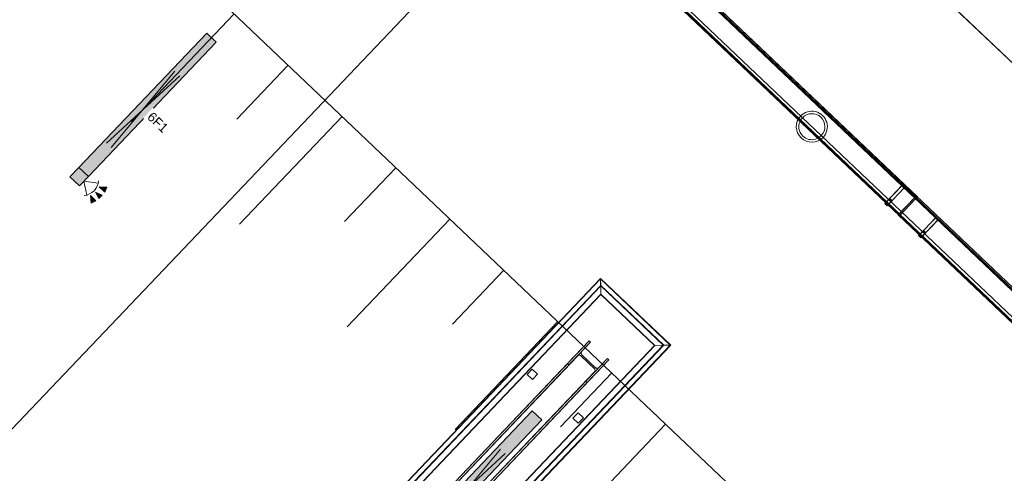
# Model space of a CAD drawing. Header units: metres. Extents: x 32343132.4 to 32343183.8, y 5699224 to 5699274.6.
# Tile 34 of 64: x 32343166.1 to 32343174.1, y 5699232.7 to 5699236.4. Entities that reach past the tile are written whole.
import ezdxf

# ---------------------------------------------------------------- set-up
doc = ezdxf.new("R2010")
doc.units = ezdxf.units.M
for name, color, linetype, lineweight in [('0-1', 7, 'Continuous', 5), ('A-ANNO-NOTE-1', 7, 'Continuous', 5), ('A-ANNO-NOTE-3', 7, 'Continuous', 9), ('A-DETL-GENF', 7, 'Continuous', 18), ('A-DETL-GENF-2', 7, 'Continuous', 50), ('E-LITE-EQPM', 7, 'Continuous', 50), ('E-LITE-EQPM-IDEN', 7, 'Continuous', 9), ('G-ANNO-SYMB-1', 7, 'Continuous', 9)]:
    doc.layers.add(name, color=color, linetype=linetype, lineweight=lineweight)
for name, color, linetype, lineweight, true_color in [('A-DETL-1', 254, 'Continuous', 18, 0xbebebe), ('A-DETL-GENF-3', 2, 'Continuous', 50, 0xffff00), ('A-FLOR-HRAL-1', 7, 'Continuous', 5, 0xcccccc), ('A-GENM-1', 7, 'Continuous', 5, 0xcccccc), ('A-MASS-1', 7, 'Continuous', 5, 0xcccccc), ('S-COLS-2', 7, 'Continuous', 5, 0xcccccc)]:
    doc.layers.add(name, color=color, linetype=linetype, lineweight=lineweight, true_color=true_color)
doc.styles.add('Arial', font='arial.ttf', dxfattribs={"height": 0.075})

# ---------------------------------------------------------------- blocks, each defined once
blk = doc.blocks.new('Aushub - Aushub-3443405-TGA_190_LP5_GR_EG-TGA-01_G_')
at = {"layer": 'A-MASS-1'}
for p, q in [((89.2633, -13.651), (90.0905, -12.7816)), ((90.1116, -13.6299), (90.5252, -13.1952)), ((90.1327, -14.4782), (90.9599, -13.6088)), ((90.981, -14.457), (91.3946, -14.0223)), ((91.0021, -15.3053), (91.8292, -14.4359)), ((91.8504, -15.2842), (92.2639, -14.8495)), ((91.8715, -16.1324), (92.6986, -15.263)), ((92.7198, -16.1113), (93.1333, -15.6766)), ((92.7409, -16.9596), (93.568, -16.0902))]:
    blk.add_line(p, q, dxfattribs=at)
blk = doc.blocks.new('HE-B-Stütze - 3883452-TGA_190_LP5_GR_EG-TGA-01_G_')
at = {"layer": 'S-COLS-2'}
for p, q in [((91.1206, -17.3425), (92.9505, -15.4191)), ((91.1322, -17.3535), (92.9621, -15.4301)), ((92.9505, -15.4191), (92.776, -15.6024)), ((92.8929, -15.5028), (92.9621, -15.4301)), ((92.9621, -15.4301), (92.9505, -15.4191)), ((92.8568, -15.5408), (91.0205, -17.4709)), ((92.7876, -15.6135), (92.8568, -15.5408)), ((92.8841, -15.5382), (92.9943, -15.6429)), ((93.0018, -15.635), (92.8917, -15.5302)), ((90.9355, -17.5371), (92.776, -15.6024)), ((90.9471, -17.5481), (92.7876, -15.6135)), ((91.2684, -17.4831), (93.0983, -15.5597)), ((91.28, -17.4941), (93.1099, -15.5707)), ((92.776, -15.6024), (92.7876, -15.6135)), ((92.9354, -15.7541), (93.1099, -15.5707)), ((93.0983, -15.5597), (93.0291, -15.6324)), ((93.1099, -15.5707), (93.0983, -15.5597)), ((91.1567, -17.6005), (92.993, -15.6703)), ((92.993, -15.6703), (92.9238, -15.7431)), ((91.0833, -17.6777), (92.9238, -15.7431)), ((91.0949, -17.6887), (92.9354, -15.7541)), ((92.9238, -15.7431), (92.9354, -15.7541)), ((90.9355, -17.5371), (91.1206, -17.3425)), ((91.1322, -17.3535), (91.0588, -17.4307)), ((91.1206, -17.3425), (91.1322, -17.3535)), ((91.0205, -17.4709), (90.9471, -17.5481)), ((91.1588, -17.5722), (91.0487, -17.4674)), ((91.0567, -17.459), (91.1668, -17.5638)), ((91.28, -17.4941), (91.0949, -17.6887)), ((91.195, -17.5603), (91.2684, -17.4831)), ((91.2684, -17.4831), (91.28, -17.4941)), ((90.9471, -17.5481), (90.9355, -17.5371)), ((91.0833, -17.6777), (91.1567, -17.6005)), ((91.0949, -17.6887), (91.0833, -17.6777))]:
    blk.add_line(p, q, dxfattribs=at)
at = {"layer": 'S-COLS-2', "flags": 128}
for points in [[(92.8568, -15.5408), (92.8603, -15.5377), (92.8643, -15.5355), (92.8686, -15.5341), (92.8729, -15.5337), (92.8771, -15.5343), (92.8809, -15.5358), (92.8841, -15.5382)], [(92.8917, -15.5302), (92.8891, -15.5271), (92.8874, -15.5234), (92.8866, -15.5192), (92.8868, -15.5149), (92.888, -15.5106), (92.89, -15.5065), (92.8929, -15.5028)], [(92.9943, -15.6429), (92.9968, -15.6461), (92.9985, -15.6498), (92.9993, -15.6539), (92.9991, -15.6583), (92.9979, -15.6626), (92.9959, -15.6667), (92.993, -15.6703)], [(93.0291, -15.6324), (93.0256, -15.6354), (93.0216, -15.6377), (93.0174, -15.6391), (93.013, -15.6395), (93.0089, -15.6389), (93.005, -15.6374), (93.0018, -15.635)], [(91.0588, -17.4307), (91.0557, -17.4345), (91.0535, -17.4388), (91.0522, -17.4433), (91.0518, -17.4478), (91.0525, -17.452), (91.0542, -17.4558), (91.0567, -17.459)], [(91.0487, -17.4674), (91.0454, -17.465), (91.0415, -17.4636), (91.0372, -17.4631), (91.0328, -17.4637), (91.0284, -17.4652), (91.0242, -17.4677), (91.0205, -17.4709)], [(91.1567, -17.6005), (91.1597, -17.5967), (91.162, -17.5924), (91.1633, -17.5879), (91.1636, -17.5834), (91.163, -17.5791), (91.1613, -17.5753), (91.1588, -17.5722)], [(91.1668, -17.5638), (91.1701, -17.5661), (91.174, -17.5676), (91.1782, -17.568), (91.1827, -17.5675), (91.1871, -17.5659), (91.1913, -17.5635), (91.195, -17.5603)]]:
    blk.add_lwpolyline(points, dxfattribs=at)
blk = doc.blocks.new('construction-roof-accessories--rheinzink-rzk010046 - construction-roof-accessories--rheinzink-rzk010046-3213829-TGA_190_LP5_GR_EG-TGA-01_G_')
at = {"layer": 'A-GENM-1'}
for p, q in [((1.493, 0.1143), (-1.507, 0.1143)), ((-1.507, 0.1143), (-1.507, -0.0751)), ((1.493, 0.1133), (-1.507, 0.1133)), ((-1.507, -0.0741), (-1.507, 0.1133)), ((-1.507, 0.111), (-1.507, 0.1077)), ((-1.507, 0.111), (1.493, 0.111)), ((-1.507, 0.1085), (-1.507, 0.1101)), ((-1.507, 0.1101), (1.493, 0.1101)), ((-1.507, 0.1085), (-1.507, 0.1027)), ((-1.507, 0.1019), (-1.507, 0.1077)), ((-1.507, 0.1027), (-1.507, 0.1019)), ((-1.507, 0.1027), (1.493, 0.1027)), ((-1.507, 0.1019), (1.493, 0.1019)), ((1.493, -0.0751), (1.493, 0.1143)), ((1.493, 0.1133), (1.493, -0.0741)), ((1.493, 0.1077), (1.493, 0.111)), ((1.493, 0.1101), (1.493, 0.1085)), ((1.493, 0.1027), (1.493, 0.1085)), ((1.493, 0.1077), (1.493, 0.1019)), ((1.493, 0.1019), (1.493, 0.1027)), ((-1.507, -0.0741), (1.493, -0.0741)), ((-1.507, -0.0742), (-1.507, -0.0741)), ((-1.507, -0.0741), (1.493, -0.0741)), ((-1.507, -0.0741), (1.493, -0.0741)), ((-1.507, -0.0742), (-1.507, -0.0969)), ((-1.507, -0.0751), (1.493, -0.0751)), ((-1.507, -0.096), (-1.507, -0.0751)), ((1.493, -0.0751), (-1.507, -0.0751)), ((-1.507, -0.0751), (1.493, -0.0751)), ((1.493, -0.0741), (1.493, -0.0742)), ((1.493, -0.0969), (1.493, -0.0742)), ((1.493, -0.0751), (1.493, -0.096)), ((1.493, -0.0809), (-1.507, -0.0809)), ((-1.507, -0.0809), (-1.507, -0.0826)), ((-1.507, -0.084), (-1.507, -0.081)), ((-1.507, -0.081), (1.493, -0.081)), ((1.493, -0.0818), (-1.507, -0.0818)), ((-1.507, -0.0829), (-1.507, -0.0818)), ((-1.507, -0.0819), (-1.507, -0.0848)), ((-1.507, -0.0819), (1.493, -0.0819)), ((-1.507, -0.0848), (-1.507, -0.084)), ((-1.507, -0.084), (1.493, -0.084)), ((-1.507, -0.0848), (1.493, -0.0848)), ((-1.507, -0.096), (1.493, -0.096)), ((-1.507, -0.0969), (1.493, -0.0969)), ((1.493, -0.0826), (1.493, -0.0809)), ((1.493, -0.081), (1.493, -0.084)), ((1.493, -0.0818), (1.493, -0.0829)), ((1.493, -0.0848), (1.493, -0.0819)), ((1.493, -0.084), (1.493, -0.0848))]:
    blk.add_line(p, q, dxfattribs=at)
blk = doc.blocks.new('construction-roof-accessories--rheinzink-rzk010047 - construction-roof-accessories--rheinzink-rzk010047-3217442-TGA_190_LP5_GR_EG-TGA-01_G_')
at = {"layer": 'A-GENM-1'}
for p, q in [((-0.0129, 0.0759), (-0.0129, 0.0826)), ((-0.0129, 0.0826), (-0.0129, -0.1245)), ((-0.0129, 0.0826), (0.0129, 0.0826)), ((-0.0129, 0.0826), (0.0129, 0.0826)), ((-0.0125, 0.0822), (-0.0125, 0.0322)), ((-0.0125, 0.0322), (-0.0125, 0.0822)), ((-0.0125, 0.0822), (-0.0125, 0.0763)), ((-0.0125, 0.0263), (-0.0125, 0.0822)), ((0.0125, 0.0822), (-0.0125, 0.0822)), ((-0.0125, 0.0822), (0.0125, 0.0822)), ((-0.0125, 0.0822), (0.0125, 0.0822)), ((-0.0125, 0.0822), (0.0125, 0.0822)), ((0, 0.0826), (-0.0045, 0.0826)), ((-0.0033, 0.0826), (-0.0033, 0.0746)), ((-0.0033, 0.0826), (0, 0.0826)), ((0, 0.0826), (0.0033, 0.0826)), ((0.0045, 0.0826), (0, 0.0826)), ((0.0033, 0.0746), (0.0033, 0.0826)), ((0.0125, 0.0822), (0.0125, 0.0263)), ((0.0125, 0.0763), (0.0125, 0.0822)), ((0.0125, 0.0822), (0.0125, 0.0322)), ((0.0125, 0.0322), (0.0125, 0.0822)), ((0.0129, -0.1245), (0.0129, 0.0826)), ((0.0129, 0.0826), (0.0129, 0.0759)), ((0.0129, 0.0759), (-0.0129, 0.0759)), ((-0.0129, -0.1161), (-0.0129, 0.0759)), ((0.0129, 0.0759), (-0.0129, 0.0759)), ((-0.0125, 0.0763), (-0.0125, 0.0263)), ((0.0125, 0.0763), (-0.0125, 0.0763)), ((-0.0125, 0.0763), (0.0125, 0.0763)), ((-0.0125, 0.0322), (0.0125, 0.0322)), ((-0.0125, 0.0322), (0.0125, 0.0322)), ((-0.0125, 0.0263), (0.0125, 0.0263)), ((-0.0125, 0.0263), (0.0125, 0.0263)), ((-0.0105, 0.0749), (-0.0105, 0.0759)), ((-0.0105, 0.0759), (-0.0105, 0.0757)), ((-0.0105, 0.0759), (0.0105, 0.0759)), ((-0.0105, 0.0759), (0.0105, 0.0759)), ((0.0105, 0.0759), (-0.0105, 0.0759)), ((0.0105, 0.0759), (-0.0105, 0.0759)), ((-0.0105, 0.0749), (-0.0105, 0.0759)), ((-0.0105, 0.0759), (-0.0105, 0.0749)), ((-0.0105, 0.0757), (-0.0105, 0.0754)), ((-0.0105, 0.0757), (0.0105, 0.0757)), ((-0.0105, 0.0754), (-0.0105, 0.0744)), ((-0.0105, 0.0754), (0.0105, 0.0754)), ((-0.0105, 0.0754), (0.0105, 0.0754)), ((-0.0105, 0.0752), (-0.0105, 0.0754)), ((-0.0105, 0.0754), (-0.0105, 0.0744)), ((-0.0105, 0.0742), (-0.0105, 0.0752)), ((-0.0105, 0.0744), (-0.0105, 0.0749)), ((-0.0105, 0.0749), (0.0105, 0.0749)), ((-0.0105, 0.0749), (0.0105, 0.0749)), ((-0.0105, 0.0749), (0.0105, 0.0749)), ((-0.0105, 0.0749), (0.0105, 0.0749)), ((0.0105, 0.0744), (-0.0105, 0.0744)), ((-0.0105, 0.0744), (-0.0105, 0.0742)), ((0.0105, 0.0744), (-0.0105, 0.0744)), ((0, 0.0746), (-0.0045, 0.0746)), ((0, 0.0746), (-0.0033, 0.0746)), ((0.0033, 0.0746), (0, 0.0746)), ((0.0045, 0.0746), (0, 0.0746)), ((0.0105, 0.0757), (0.0105, 0.0759)), ((0.0105, 0.0759), (0.0105, 0.0749)), ((0.0105, 0.0759), (0.0105, 0.0749)), ((0.0105, 0.0759), (0.0105, 0.0749)), ((0.0105, 0.0754), (0.0105, 0.0757)), ((0.0105, 0.0744), (0.0105, 0.0754)), ((0.0105, 0.0754), (0.0105, 0.0752)), ((0.0105, 0.0744), (0.0105, 0.0754)), ((0.0105, 0.0742), (0.0105, 0.0752)), ((0.0105, 0.0749), (0.0105, 0.0744)), ((0.0105, 0.0742), (0.0105, 0.0744)), ((0.0125, 0.0263), (0.0125, 0.0763)), ((0.0129, 0.0759), (0.0129, -0.1161)), ((-0.0129, -0.1245), (-0.0129, -0.1161)), ((-0.0129, -0.1161), (0.0129, -0.1161)), ((-0.0129, -0.1245), (0.0129, -0.1245)), ((0.0129, -0.1161), (0.0129, -0.1245))]:
    blk.add_line(p, q, dxfattribs=at)
at = {"layer": 'A-GENM-1', "flags": 128}
for points in [[(-0.0045, 0.0826), (-0.0043, 0.0828), (-0.0041, 0.083), (-0.0039, 0.0831), (-0.0037, 0.0833), (-0.0035, 0.0834), (-0.0032, 0.0836), (-0.003, 0.0837), (-0.0028, 0.0838), (-0.0025, 0.0839), (-0.0023, 0.084), (-0.002, 0.0841), (-0.0018, 0.0842), (-0.0015, 0.0843), (-0.0012, 0.0843), (-0.001, 0.0844), (-0.0007, 0.0844), (-0.0005, 0.0845), (-0.0002, 0.0845), (0, 0.0845)], [(0, 0.0845), (0.0003, 0.0845), (0.0005, 0.0845), (0.0008, 0.0844), (0.0011, 0.0844), (0.0013, 0.0843), (0.0016, 0.0843), (0.0018, 0.0842), (0.0021, 0.0841), (0.0023, 0.084), (0.0026, 0.0839), (0.0028, 0.0838), (0.0031, 0.0837), (0.0033, 0.0835), (0.0035, 0.0834), (0.0038, 0.0833), (0.004, 0.0831), (0.0042, 0.0829), (0.0044, 0.0827), (0.0045, 0.0826)], [(-0.004, 0.074), (-0.004, 0.074), (-0.004, 0.074), (-0.0041, 0.074), (-0.0041, 0.074), (-0.0041, 0.074), (-0.0041, 0.074), (-0.0041, 0.074), (-0.0042, 0.074), (-0.0042, 0.074), (-0.0042, 0.074), (-0.0042, 0.074), (-0.0042, 0.074), (-0.0043, 0.074), (-0.0043, 0.074), (-0.0043, 0.074), (-0.0043, 0.0741), (-0.0043, 0.0741), (-0.0043, 0.0741), (-0.0044, 0.0741), (-0.0044, 0.0741), (-0.0044, 0.0741), (-0.0044, 0.0741), (-0.0044, 0.0742), (-0.0044, 0.0742), (-0.0044, 0.0742), (-0.0044, 0.0742), (-0.0045, 0.0742), (-0.0045, 0.0743), (-0.0045, 0.0743), (-0.0045, 0.0743), (-0.0045, 0.0743), (-0.0045, 0.0743), (-0.0045, 0.0744), (-0.0045, 0.0744), (-0.0045, 0.0744), (-0.0045, 0.0744), (-0.0045, 0.0744), (-0.0045, 0.0745), (-0.0045, 0.0745), (-0.0045, 0.0745), (-0.0045, 0.0745), (-0.0045, 0.0745), (-0.0045, 0.0746), (-0.0045, 0.0746)], [(0, 0.074), (-0.0002, 0.074), (-0.0003, 0.074), (-0.0005, 0.074), (-0.0006, 0.074), (-0.0008, 0.074), (-0.0009, 0.074), (-0.0011, 0.074), (-0.0013, 0.074), (-0.0014, 0.074), (-0.0016, 0.074), (-0.0017, 0.074), (-0.0018, 0.074), (-0.002, 0.074), (-0.0021, 0.074), (-0.0023, 0.074), (-0.0024, 0.074), (-0.0025, 0.074), (-0.0026, 0.074), (-0.0027, 0.074), (-0.0029, 0.074), (-0.003, 0.074), (-0.0031, 0.074), (-0.0032, 0.074), (-0.0033, 0.074), (-0.0034, 0.074), (-0.0034, 0.074), (-0.0035, 0.074), (-0.0036, 0.074), (-0.0037, 0.074), (-0.0037, 0.074), (-0.0038, 0.074), (-0.0038, 0.074), (-0.0039, 0.074), (-0.0039, 0.074), (-0.0039, 0.074), (-0.004, 0.074), (-0.004, 0.074), (-0.004, 0.074), (-0.004, 0.074)], [(-0.004, 0.074), (-0.004, 0.074), (-0.004, 0.074), (-0.004, 0.074), (-0.0039, 0.074), (-0.0039, 0.074), (-0.0039, 0.074), (-0.0038, 0.074), (-0.0038, 0.074), (-0.0037, 0.074), (-0.0037, 0.074), (-0.0036, 0.074), (-0.0035, 0.074), (-0.0035, 0.074), (-0.0034, 0.074), (-0.0033, 0.074), (-0.0032, 0.074), (-0.0031, 0.074), (-0.003, 0.074), (-0.0029, 0.074), (-0.0028, 0.074), (-0.0027, 0.074), (-0.0025, 0.074), (-0.0024, 0.074), (-0.0023, 0.074), (-0.0022, 0.074), (-0.002, 0.074), (-0.0019, 0.074), (-0.0017, 0.074), (-0.0016, 0.074), (-0.0014, 0.074), (-0.0013, 0.074), (-0.0011, 0.074), (-0.001, 0.074), (-0.0008, 0.074), (-0.0007, 0.074), (-0.0005, 0.074), (-0.0004, 0.074), (-0.0002, 0.074), (0, 0.074), (0, 0.074)], [(0, 0.074), (0.0002, 0.074), (0.0003, 0.074), (0.0005, 0.074), (0.0006, 0.074), (0.0008, 0.074), (0.0009, 0.074), (0.0011, 0.074), (0.0013, 0.074), (0.0014, 0.074), (0.0016, 0.074), (0.0017, 0.074), (0.0018, 0.074), (0.002, 0.074), (0.0021, 0.074), (0.0023, 0.074), (0.0024, 0.074), (0.0025, 0.074), (0.0026, 0.074), (0.0027, 0.074), (0.0029, 0.074), (0.003, 0.074), (0.0031, 0.074), (0.0032, 0.074), (0.0033, 0.074), (0.0034, 0.074), (0.0034, 0.074), (0.0035, 0.074), (0.0036, 0.074), (0.0037, 0.074), (0.0037, 0.074), (0.0038, 0.074), (0.0038, 0.074), (0.0039, 0.074), (0.0039, 0.074), (0.0039, 0.074), (0.004, 0.074), (0.004, 0.074), (0.004, 0.074), (0.004, 0.074)], [(0.004, 0.074), (0.004, 0.074), (0.004, 0.074), (0.004, 0.074), (0.0039, 0.074), (0.0039, 0.074), (0.0039, 0.074), (0.0038, 0.074), (0.0038, 0.074), (0.0037, 0.074), (0.0037, 0.074), (0.0036, 0.074), (0.0035, 0.074), (0.0035, 0.074), (0.0034, 0.074), (0.0033, 0.074), (0.0032, 0.074), (0.0031, 0.074), (0.003, 0.074), (0.0029, 0.074), (0.0028, 0.074), (0.0027, 0.074), (0.0025, 0.074), (0.0024, 0.074), (0.0023, 0.074), (0.0022, 0.074), (0.002, 0.074), (0.0019, 0.074), (0.0017, 0.074), (0.0016, 0.074), (0.0014, 0.074), (0.0013, 0.074), (0.0011, 0.074), (0.001, 0.074), (0.0008, 0.074), (0.0007, 0.074), (0.0005, 0.074), (0.0004, 0.074), (0.0002, 0.074), (0, 0.074), (0, 0.074)], [(0.0045, 0.0746), (0.0045, 0.0746), (0.0045, 0.0745), (0.0045, 0.0745), (0.0045, 0.0745), (0.0045, 0.0745), (0.0045, 0.0745), (0.0045, 0.0744), (0.0045, 0.0744), (0.0045, 0.0744), (0.0045, 0.0744), (0.0045, 0.0743), (0.0045, 0.0743), (0.0045, 0.0743), (0.0045, 0.0743), (0.0045, 0.0743), (0.0045, 0.0742), (0.0045, 0.0742), (0.0044, 0.0742), (0.0044, 0.0742), (0.0044, 0.0742), (0.0044, 0.0742), (0.0044, 0.0741), (0.0044, 0.0741), (0.0044, 0.0741), (0.0044, 0.0741), (0.0043, 0.0741), (0.0043, 0.0741), (0.0043, 0.0741), (0.0043, 0.074), (0.0043, 0.074), (0.0042, 0.074), (0.0042, 0.074), (0.0042, 0.074), (0.0042, 0.074), (0.0042, 0.074), (0.0042, 0.074), (0.0041, 0.074), (0.0041, 0.074), (0.0041, 0.074), (0.0041, 0.074), (0.004, 0.074), (0.004, 0.074), (0.004, 0.074), (0.004, 0.074)]]:
    blk.add_lwpolyline(points, dxfattribs=at)
at = {"layer": 'A-GENM-1'}
for centre in [(0, 0.0786), (0, 0.0776)]:
    blk.add_ellipse(centre, major_axis=(-0.0271, 0), ratio=0.13736, start_param=1.173287, end_param=1.968306, dxfattribs=at)
blk = doc.blocks.new('RO-Stütze _EN 10219-2_ - Anprallschutz-3556209-TGA_190_LP5_GR_EG-TGA-01_G_')
at = {"layer": 'S-COLS-2'}
for start, end in [(0, 180), (0, 180), (180, 0), (180, 0)]:
    blk.add_arc((0, 0), 0.105, start, end, dxfattribs=at)
for start_param, end_param in [(0, 3.141593), (0, 3.141593), (3.141593, 6.283185), (3.141593, 6.283185)]:
    blk.add_ellipse((0, 0), major_axis=(0.125, 0), ratio=1, start_param=start_param, end_param=end_param, dxfattribs=at)
blk = doc.blocks.new('Geländer - 60-4048510-TGA_190_LP5_GR_EG-TGA-01_G_')
at = {"layer": 'A-FLOR-HRAL-1'}
for p, q in [((0.03, 0.03), (-0.03, 0.03)), ((-0.03, 0.03), (-0.03, -0.03)), ((-0.03, -0.03), (-0.03, 0.03)), ((-0.03, 0.03), (0.03, 0.03)), ((0.03, -0.03), (0.03, 0.03)), ((0.03, 0.03), (0.03, -0.03)), ((-0.03, -0.03), (0.03, -0.03)), ((0.03, -0.03), (-0.03, -0.03))]:
    blk.add_line(p, q, dxfattribs=at)
blk = doc.blocks.new('Geländer - Geländer-4039695-TGA_190_LP5_GR_EG-TGA-01_G_')
at = {"layer": 'A-FLOR-HRAL-1'}
for p, q in [((93.0436, -14.9146), (87.6118, -20.624)), ((93.0436, -14.9146), (87.6118, -20.624)), ((93.6091, -15.4526), (93.0436, -14.9146)), ((93.6091, -15.4526), (93.0436, -14.9146)), ((93.0438, -14.9188), (87.616, -20.6239)), ((93.0438, -14.9188), (87.616, -20.6239)), ((87.6685, -20.6226), (93.0451, -14.9712)), ((87.6727, -20.6225), (93.0452, -14.9755)), ((93.6049, -15.4527), (93.0438, -14.9188)), ((93.6049, -15.4527), (93.0438, -14.9188)), ((93.0449, -14.9631), (93.044, -14.9281)), ((93.044, -14.9281), (93.0449, -14.9631)), ((93.0468, -15.0422), (93.044, -14.9301)), ((93.044, -14.9301), (93.0468, -15.0422)), ((93.0449, -14.9657), (93.0441, -14.9307)), ((93.0441, -14.9307), (93.0449, -14.9657)), ((93.0441, -14.9325), (93.0469, -15.0445)), ((93.0469, -15.0445), (93.0441, -14.9325)), ((93.0451, -14.9712), (93.5525, -15.454)), ((93.0452, -14.9755), (93.5482, -15.4541)), ((87.7394, -20.6208), (93.0468, -15.0422)), ((87.7394, -20.6208), (93.0468, -15.0422)), ((87.7418, -20.6208), (93.0469, -15.0445)), ((87.7418, -20.6208), (93.0469, -15.0445)), ((93.0468, -15.0422), (93.4815, -15.4557)), ((93.0469, -15.0445), (93.0468, -15.0422)), ((93.0468, -15.0422), (93.0469, -15.0445)), ((93.0468, -15.0422), (93.4815, -15.4557)), ((93.0469, -15.0445), (93.4792, -15.4558)), ((93.0469, -15.0445), (93.4792, -15.4558)), ((93.4815, -15.4557), (88.1741, -21.0344)), ((93.4815, -15.4557), (88.1741, -21.0344)), ((93.4792, -15.4558), (88.1741, -21.032)), ((93.4792, -15.4558), (88.1741, -21.032)), ((93.5482, -15.4541), (88.1758, -21.1011)), ((93.5525, -15.454), (88.1759, -21.1053)), ((88.1772, -21.1578), (93.6049, -15.4527)), ((88.1772, -21.1578), (93.6049, -15.4527)), ((88.1773, -21.162), (93.6091, -15.4526)), ((88.1773, -21.162), (93.6091, -15.4526)), ((93.4792, -15.4558), (93.5912, -15.453)), ((93.5912, -15.453), (93.4792, -15.4558)), ((93.4815, -15.4557), (93.4792, -15.4558)), ((93.4792, -15.4558), (93.4815, -15.4557)), ((93.5936, -15.4529), (93.4815, -15.4557)), ((93.4815, -15.4557), (93.5936, -15.4529)), ((93.593, -15.453), (93.558, -15.4538)), ((93.558, -15.4538), (93.593, -15.453)), ((93.5956, -15.4529), (93.5606, -15.4538)), ((93.5606, -15.4538), (93.5956, -15.4529)), ((87.6118, -20.624), (88.1773, -21.162)), ((87.6118, -20.624), (88.1773, -21.162)), ((87.616, -20.6239), (88.1772, -21.1578)), ((87.616, -20.6239), (88.1772, -21.1578)), ((87.6254, -20.6237), (87.6603, -20.6228)), ((87.6603, -20.6228), (87.6254, -20.6237)), ((87.6274, -20.6236), (87.7394, -20.6208)), ((87.7394, -20.6208), (87.6274, -20.6236)), ((87.628, -20.6236), (87.6629, -20.6227)), ((87.6629, -20.6227), (87.628, -20.6236)), ((87.7418, -20.6208), (87.6297, -20.6236)), ((87.6297, -20.6236), (87.7418, -20.6208)), ((88.1759, -21.1053), (87.6685, -20.6226)), ((88.1758, -21.1011), (87.6727, -20.6225)), ((87.7394, -20.6208), (87.7418, -20.6208)), ((87.7418, -20.6208), (87.7394, -20.6208)), ((88.1741, -21.0344), (87.7394, -20.6208)), ((88.1741, -21.0344), (87.7394, -20.6208)), ((88.1741, -21.032), (87.7418, -20.6208)), ((88.1741, -21.032), (87.7418, -20.6208)), ((88.1741, -21.0344), (88.1741, -21.032)), ((88.1741, -21.032), (88.1768, -21.1441)), ((88.1768, -21.1441), (88.1741, -21.032)), ((88.1741, -21.032), (88.1741, -21.0344)), ((88.1769, -21.1464), (88.1741, -21.0344)), ((88.1741, -21.0344), (88.1769, -21.1464)), ((88.1769, -21.1458), (88.176, -21.1109)), ((88.176, -21.1109), (88.1769, -21.1458)), ((88.177, -21.1484), (88.1761, -21.1135)), ((88.1761, -21.1135), (88.177, -21.1484))]:
    blk.add_line(p, q, dxfattribs=at)
for points in [[(93.044, -14.9281), (93.0439, -14.9259), (93.0438, -14.922), (93.0437, -14.9176), (93.0437, -14.9149), (93.0436, -14.9142), (93.0437, -14.9155), (93.0437, -14.9187), (93.0439, -14.9236), (93.044, -14.9278), (93.044, -14.9301)], [(93.044, -14.9301), (93.044, -14.9278), (93.0439, -14.9236), (93.0437, -14.9187), (93.0437, -14.9155), (93.0436, -14.9142), (93.0437, -14.9149), (93.0437, -14.9176), (93.0438, -14.922), (93.0439, -14.9259), (93.044, -14.9281)], [(93.0441, -14.9307), (93.044, -14.9288), (93.0439, -14.9253), (93.0438, -14.9214), (93.0438, -14.9191), (93.0437, -14.9185), (93.0438, -14.9196), (93.0438, -14.9224), (93.044, -14.9268), (93.044, -14.9305), (93.0441, -14.9325)], [(93.0441, -14.9325), (93.044, -14.9305), (93.044, -14.9268), (93.0438, -14.9224), (93.0438, -14.9196), (93.0437, -14.9185), (93.0438, -14.9191), (93.0438, -14.9214), (93.0439, -14.9253), (93.044, -14.9288), (93.0441, -14.9307)], [(93.5912, -15.453), (93.5932, -15.4529), (93.5969, -15.4529), (93.6013, -15.4528), (93.6041, -15.4527), (93.6052, -15.4527), (93.6046, -15.4527), (93.6023, -15.4527), (93.5984, -15.4528), (93.5949, -15.4529), (93.593, -15.453)], [(93.593, -15.453), (93.5949, -15.4529), (93.5984, -15.4528), (93.6023, -15.4527), (93.6046, -15.4527), (93.6052, -15.4527), (93.6041, -15.4527), (93.6013, -15.4528), (93.5969, -15.4529), (93.5932, -15.4529), (93.5912, -15.453)], [(93.5936, -15.4529), (93.5959, -15.4529), (93.6001, -15.4528), (93.605, -15.4527), (93.6082, -15.4526), (93.6095, -15.4525), (93.6088, -15.4526), (93.6061, -15.4526), (93.6017, -15.4527), (93.5978, -15.4528), (93.5956, -15.4529)], [(93.5956, -15.4529), (93.5978, -15.4528), (93.6017, -15.4527), (93.6061, -15.4526), (93.6088, -15.4526), (93.6095, -15.4525), (93.6082, -15.4526), (93.605, -15.4527), (93.6001, -15.4528), (93.5959, -15.4529), (93.5936, -15.4529)], [(87.6274, -20.6236), (87.6251, -20.6237), (87.6208, -20.6238), (87.6159, -20.6239), (87.6128, -20.624), (87.6115, -20.624), (87.6122, -20.624), (87.6148, -20.6239), (87.6192, -20.6238), (87.6232, -20.6237), (87.6254, -20.6237)], [(87.6254, -20.6237), (87.6232, -20.6237), (87.6192, -20.6238), (87.6148, -20.6239), (87.6122, -20.624), (87.6115, -20.624), (87.6128, -20.624), (87.6159, -20.6239), (87.6208, -20.6238), (87.6251, -20.6237), (87.6274, -20.6236)], [(87.6297, -20.6236), (87.6277, -20.6236), (87.624, -20.6237), (87.6197, -20.6238), (87.6169, -20.6239), (87.6158, -20.6239), (87.6164, -20.6239), (87.6187, -20.6238), (87.6226, -20.6237), (87.626, -20.6237), (87.628, -20.6236)], [(87.628, -20.6236), (87.626, -20.6237), (87.6226, -20.6237), (87.6187, -20.6238), (87.6164, -20.6239), (87.6158, -20.6239), (87.6169, -20.6239), (87.6197, -20.6238), (87.624, -20.6237), (87.6277, -20.6236), (87.6297, -20.6236)], [(88.1768, -21.1441), (88.1769, -21.1461), (88.177, -21.1498), (88.1771, -21.1541), (88.1772, -21.1569), (88.1772, -21.158), (88.1772, -21.1574), (88.1771, -21.1551), (88.177, -21.1512), (88.177, -21.1477), (88.1769, -21.1458)], [(88.1769, -21.1458), (88.177, -21.1477), (88.177, -21.1512), (88.1771, -21.1551), (88.1772, -21.1574), (88.1772, -21.158), (88.1772, -21.1569), (88.1771, -21.1541), (88.177, -21.1498), (88.1769, -21.1461), (88.1768, -21.1441)], [(88.1769, -21.1464), (88.177, -21.1487), (88.1771, -21.153), (88.1772, -21.1579), (88.1773, -21.161), (88.1773, -21.1623), (88.1773, -21.1616), (88.1772, -21.159), (88.1771, -21.1546), (88.177, -21.1506), (88.177, -21.1484)], [(88.177, -21.1484), (88.177, -21.1506), (88.1771, -21.1546), (88.1772, -21.159), (88.1773, -21.1616), (88.1773, -21.1623), (88.1773, -21.161), (88.1772, -21.1579), (88.1771, -21.153), (88.177, -21.1487), (88.1769, -21.1464)]]:
    blk.add_open_spline(points, degree=3, dxfattribs=at)
for points, knots in [([(93.0449, -14.9631), (93.0449, -14.9642), (93.0449, -14.9657), (93.045, -14.9673), (93.045, -14.9685), (93.045, -14.9694), (93.045, -14.9704), (93.0451, -14.9713), (93.0451, -14.9713), (93.045, -14.9698), (93.045, -14.9671), (93.0449, -14.9645), (93.0449, -14.9631)], [-1, -1, -1, -1, -0.892857, -0.839286, -0.785714, -0.732143, -0.678571, -0.571429, -0.428571, -0.285714, -0.142857, 0, 0, 0, 0]), ([(93.0449, -14.9657), (93.045, -14.967), (93.045, -14.9688), (93.045, -14.9708), (93.0451, -14.9721), (93.0451, -14.9733), (93.0451, -14.9745), (93.0452, -14.9755), (93.0452, -14.9755), (93.0451, -14.9738), (93.045, -14.9705), (93.045, -14.9674), (93.0449, -14.9657)], [-1, -1, -1, -1, -0.892857, -0.839286, -0.785714, -0.732143, -0.678571, -0.571429, -0.428571, -0.285714, -0.142857, 0, 0, 0, 0]), ([(93.558, -15.4538), (93.5563, -15.4539), (93.5532, -15.4539), (93.5499, -15.454), (93.5482, -15.4541), (93.5482, -15.4541), (93.5492, -15.454), (93.5504, -15.454), (93.5516, -15.454), (93.5529, -15.454), (93.5549, -15.4539), (93.5567, -15.4539), (93.558, -15.4538)], [0, 0, 0, 0, 0.142857, 0.285714, 0.428571, 0.571429, 0.678571, 0.732143, 0.785714, 0.839286, 0.892857, 1, 1, 1, 1]), ([(93.5606, -15.4538), (93.5592, -15.4538), (93.5566, -15.4539), (93.5538, -15.4539), (93.5524, -15.454), (93.5524, -15.454), (93.5533, -15.4539), (93.5543, -15.4539), (93.5552, -15.4539), (93.5564, -15.4539), (93.558, -15.4538), (93.5595, -15.4538), (93.5606, -15.4538)], [0, 0, 0, 0, 0.142857, 0.285714, 0.428571, 0.571429, 0.678571, 0.732143, 0.785714, 0.839286, 0.892857, 1, 1, 1, 1]), ([(87.6603, -20.6228), (87.6618, -20.6227), (87.6643, -20.6227), (87.6671, -20.6226), (87.6685, -20.6226), (87.6685, -20.6226), (87.6676, -20.6226), (87.6666, -20.6226), (87.6657, -20.6227), (87.6646, -20.6227), (87.6629, -20.6227), (87.6614, -20.6228), (87.6603, -20.6228)], [0, 0, 0, 0, 0.142857, 0.285714, 0.428571, 0.571429, 0.678571, 0.732143, 0.785714, 0.839286, 0.892857, 1, 1, 1, 1]), ([(87.6629, -20.6227), (87.6647, -20.6227), (87.6678, -20.6226), (87.6711, -20.6225), (87.6728, -20.6225), (87.6728, -20.6225), (87.6717, -20.6225), (87.6705, -20.6225), (87.6694, -20.6226), (87.668, -20.6226), (87.666, -20.6226), (87.6642, -20.6227), (87.6629, -20.6227)], [0, 0, 0, 0, 0.142857, 0.285714, 0.428571, 0.571429, 0.678571, 0.732143, 0.785714, 0.839286, 0.892857, 1, 1, 1, 1]), ([(88.176, -21.1109), (88.176, -21.1091), (88.1759, -21.106), (88.1758, -21.1027), (88.1758, -21.101), (88.1758, -21.101), (88.1758, -21.1021), (88.1758, -21.1033), (88.1759, -21.1044), (88.1759, -21.1057), (88.1759, -21.1078), (88.176, -21.1096), (88.176, -21.1109)], [0, 0, 0, 0, 0.142857, 0.285714, 0.428571, 0.571429, 0.678571, 0.732143, 0.785714, 0.839286, 0.892857, 1, 1, 1, 1]), ([(88.1761, -21.1135), (88.176, -21.112), (88.176, -21.1095), (88.1759, -21.1067), (88.1759, -21.1053), (88.1759, -21.1053), (88.1759, -21.1062), (88.1759, -21.1072), (88.1759, -21.1081), (88.176, -21.1092), (88.176, -21.1109), (88.176, -21.1124), (88.1761, -21.1135)], [0, 0, 0, 0, 0.142857, 0.285714, 0.428571, 0.571429, 0.678571, 0.732143, 0.785714, 0.839286, 0.892857, 1, 1, 1, 1])]:
    blk.add_open_spline(points, degree=3, knots=knots, dxfattribs=at)
for p, rotation in [((92.4935, -15.689), 316.4272566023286), ((92.863, -16.0405), 136.4272566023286), ((91.115, -17.138), 316.4272566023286), ((91.4845, -17.4895), 136.4272566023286), ((89.7364, -18.587), 316.4272566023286), ((90.1059, -18.9385), 136.4272566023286), ((88.3579, -20.036), 316.4272566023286), ((88.7274, -20.3875), 136.4272566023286)]:
    blk.add_blockref('Geländer - 60-4048510-TGA_190_LP5_GR_EG-TGA-01_G_', p, dxfattribs=dict(rotation=rotation))
blk = doc.blocks.new('ARC_190_LPX_FM_Stellplätze_rvt-1-TGA_190_LP5_GR_EG-TGA-01_G_')
at = {"layer": 'A-MASS-1'}
for p, q in [((32343176.2906, 5699233.9514), (32343141.8045, 5699266.7609)), ((32343176.2906, 5699233.9518), (32343141.8048, 5699266.7609)), ((32343139.0227, 5699263.837), (32343173.5089, 5699231.0275)), ((32343139.0227, 5699263.8366), (32343173.5085, 5699231.0275))]:
    blk.add_line(p, q, dxfattribs=at)
at = {"layer": 'A-FLOR-HRAL-1'}
blk.add_blockref('Geländer - Geländer-4039695-TGA_190_LP5_GR_EG-TGA-01_G_', (32343077.7673, 5699249.1855), dxfattribs=at)
at = {"layer": 'A-GENM-1'}
for name, p, rotation in [('construction-roof-accessories--rheinzink-rzk010046 - construction-roof-accessories--rheinzink-rzk010046-3213829-TGA_190_LP5_GR_EG-TGA-01_G_', (32343172.2055, 5699235.8966), 136.4272566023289), ('construction-roof-accessories--rheinzink-rzk010047 - construction-roof-accessories--rheinzink-rzk010047-3217442-TGA_190_LP5_GR_EG-TGA-01_G_', (32343173.1685, 5699234.9248), 136.4272566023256), ('construction-roof-accessories--rheinzink-rzk010046 - construction-roof-accessories--rheinzink-rzk010046-3213829-TGA_190_LP5_GR_EG-TGA-01_G_', (32343174.3703, 5699233.8371), 136.4272566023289), ('construction-roof-accessories--rheinzink-rzk010047 - construction-roof-accessories--rheinzink-rzk010047-3217442-TGA_190_LP5_GR_EG-TGA-01_G_', (32343173.4402, 5699234.6663), 136.4272566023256)]:
    blk.add_blockref(name, p, dxfattribs=dict(at, rotation=rotation))
at = {"layer": 'A-MASS-1'}
blk.add_blockref('Aushub - Aushub-3443405-TGA_190_LP5_GR_EG-TGA-01_G_', (32343077.7673, 5699249.1855), dxfattribs=at)
at = {"layer": 'S-COLS-2', "rotation": 316.4272566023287}
blk.add_blockref('RO-Stütze _EN 10219-2_ - Anprallschutz-3556209-TGA_190_LP5_GR_EG-TGA-01_G_', (32343172.5133, 5699235.4941), dxfattribs=at)
at = {"layer": 'S-COLS-2'}
blk.add_blockref('HE-B-Stütze - 3883452-TGA_190_LP5_GR_EG-TGA-01_G_', (32343077.7673, 5699249.1855), dxfattribs=at)
blk = doc.blocks.new('Regiolux Parsa - PSO _ 1500 ETS9 - 2400lm _ 4000K - Feuchtraumleuchte - Bewegungsmelder-V1-TGA_190_LP5_GR_EG-TGA-01_G_')
at = {"layer": 'A-DETL-GENF-2'}
blk.add_hatch(color=256, dxfattribs=at).paths.add_polyline_path([(0.8, 0.0525), (0.695, 0.0525), (0.695, -0.0525), (0.8, -0.0525)])
at = {"layer": 'A-DETL-GENF-3'}
blk.add_hatch(color=256, dxfattribs=at).paths.add_polyline_path([(0.695, 0.0525), (-0.8, 0.0525), (-0.8, -0.0525), (0.695, -0.0525)])
at = {"layer": 'A-DETL-GENF'}
for p, q in [((-0.8, -0.0525), (-0.8, 0.0525)), ((-0.8, 0.0525), (0.695, 0.0525)), ((-0.4, -0.0262), (0.4, 0.0262)), ((0.4, -0.0262), (-0.4, 0.0262)), ((0.695, -0.0525), (0.695, 0.0525)), ((0.695, 0.0525), (0.8, 0.0525)), ((0.695, 0.0525), (0.695, -0.0525)), ((0.8, 0.0525), (0.8, -0.0525)), ((0.695, -0.0525), (-0.8, -0.0525)), ((0.8, -0.0525), (0.695, -0.0525))]:
    blk.add_line(p, q, dxfattribs=at)

msp = doc.modelspace()

# ---------------------------------------------------------------- hatches: boundary and pattern name
at = {"layer": 'A-ANNO-NOTE-1'}
for points in [[(32343166.7691, 5699235.0093), (32343166.8144, 5699234.9667), (32343166.8312, 5699235.0051)], [(32343166.7065, 5699234.8766), (32343166.7441, 5699234.8953), (32343166.6991, 5699234.9386)], [(32343166.7667, 5699234.9142), (32343166.7939, 5699234.9428), (32343166.7403, 5699234.9667)]]:
    msp.add_hatch(color=256, dxfattribs=at).paths.add_polyline_path(points)

# ---------------------------------------------------------------- linework, layer by layer
at = {"layer": 'A-ANNO-NOTE-3'}
for p, q in [((32343166.6472, 5699235.0552), (32343166.6706, 5699234.9421)), ((32343166.6472, 5699235.0552), (32343166.7613, 5699235.0375)), ((32343166.8312, 5699235.0051), (32343166.7691, 5699235.0093)), ((32343166.7691, 5699235.0093), (32343166.8144, 5699234.9667)), ((32343166.8144, 5699234.9667), (32343166.8312, 5699235.0051)), ((32343166.7441, 5699234.8953), (32343166.6991, 5699234.9386)), ((32343166.6991, 5699234.9386), (32343166.7065, 5699234.8766)), ((32343166.7939, 5699234.9428), (32343166.7403, 5699234.9667)), ((32343166.7403, 5699234.9667), (32343166.7667, 5699234.9142)), ((32343166.7667, 5699234.9142), (32343166.7939, 5699234.9428)), ((32343166.7065, 5699234.8766), (32343166.7441, 5699234.8953))]:
    msp.add_line(p, q, dxfattribs=at)
msp.add_ellipse((32343166.6333, 5699235.0684), major_axis=(-0.0085, 0.1313), ratio=1, start_param=3.206408, end_param=4.567765, dxfattribs=at)
at = {"layer": 'A-DETL-1'}
msp.add_line((32343175.4117, 5699232.7373), (32343140.6357, 5699265.8225), dxfattribs=at)

# ---------------------------------------------------------------- block references
at = {"layer": '0-1'}
msp.add_blockref('ARC_190_LPX_FM_Stellplätze_rvt-1-TGA_190_LP5_GR_EG-TGA-01_G_', (0, 0), dxfattribs=at)
at = {"layer": 'E-LITE-EQPM', "rotation": 226.4272566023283}
for p in [(32343167.1244, 5699235.633), (32343169.7471, 5699232.5865)]:
    msp.add_blockref('Regiolux Parsa - PSO _ 1500 ETS9 - 2400lm _ 4000K - Feuchtraumleuchte - Bewegungsmelder-V1-TGA_190_LP5_GR_EG-TGA-01_G_', p, dxfattribs=at)

# ---------------------------------------------------------------- next in the draw order: texts
at = {"layer": 'E-LITE-EQPM-IDEN', "insert": (32343167.2031, 5699235.6189), "char_height": 0.075, "width": 0.224472, "attachment_point": 1, "rotation": 316.42726, "style": 'Arial', "bg_fill": 3, "box_fill_scale": 1.25, "bg_fill_color": 256, "bg_fill_true_color": 13158600, "bg_fill_transparency": 0}
msp.add_mtext('6F1', dxfattribs=at)

# ---------------------------------------------------------------- next in the draw order: linework, layer by layer
at = {"layer": 'G-ANNO-SYMB-1'}
msp.add_line((32343179.2362, 5699246.8987), (32343161.2909, 5699228.0362), dxfattribs=at)

doc.saveas('drawing.dxf')
